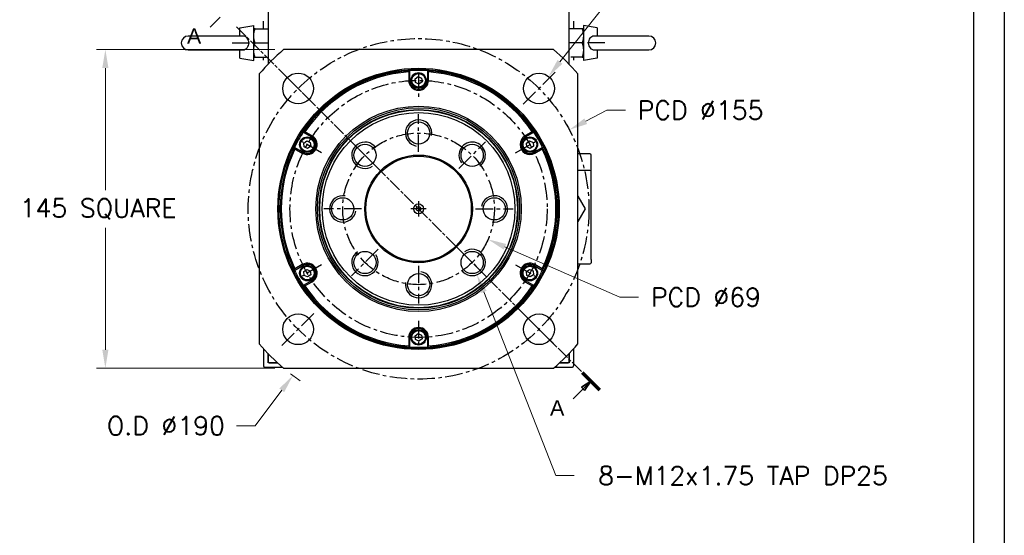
# Model space of a CAD drawing. Extents: x 15486 to 17171, y 5388 to 6587.
# Tile 7 of 22: x 16720 to 17168, y 5707 to 5941. Entities that reach past the tile are written whole.
import ezdxf

# ---------------------------------------------------------------- set-up
doc = ezdxf.new("R2010")
doc.units = 0
doc.header["$LTSCALE"] = 25.4
doc.linetypes.add('CENTER', pattern=[2, 1.25, -0.25, 0.25, -0.25])
doc.linetypes.add('CHAIN', pattern=[0.3543, 0.2362, -0.0295, 0.0591, -0.0295])
doc.layers.get('0').update_dxf_attribs({"linetype": 'CONTINUOUS'})
doc.layers.get('Defpoints').update_dxf_attribs({"linetype": 'CONTINUOUS'})
doc.layers.add('ATA-CENTER', color=133, linetype='CENTER')
for name, color, linetype, lineweight in [('ATA-DIM', 252, 'CONTINUOUS', 25), ('ATA-SECTION', 3, 'CONTINUOUS', 35), ('ATA-Thread', 3, 'CONTINUOUS', 25)]:
    doc.layers.add(name, color=color, linetype=linetype, lineweight=lineweight)
doc.styles.get("Standard").update_dxf_attribs({"font": 'simplex.shx'})
doc.styles.add('주 문자 (ISO)', font='arial.ttf')
doc.dimstyles.new('ata_A1', dxfattribs={"dimtxt": 4.2, "dimasz": 4.2, "dimexe": 2, "dimexo": 2, "dimgap": 2, "dimtad": 0, "dimtih": 1, "dimtoh": 1, "dimdec": 6, "dimdsep": 46, "dimtxsty": 'Standard', "dimcen": 0, "dimclrd": 252, "dimclre": 252, "dimclrt": 4, "dimadec": 6, "dimazin": 2, "dimtfac": 1, "dimtdec": 6, "dimtofl": 0, "dimtmove": 0, "dimatfit": 3, "dimfxl": 0, "dimtolj": 1, "dimtzin": 0, "dimlwd": 0, "dimlwe": 0, "dimarcsym": 0})

# ---------------------------------------------------------------- blocks, each defined once
blk = doc.blocks.new('*D9318')
at = {"layer": 'ATA-DIM', "color": 252, "lineweight": 0}
for p, q in [((16994.71, 5958.81), (16965.6, 5921.99)), ((17003.13, 5958.81), (16994.71, 5958.81))]:
    blk.add_line(p, q, dxfattribs=at)
at = {"layer": 'ATA-DIM', "color": 252}
blk.add_solid([(16964.5, 5922.86), (16966.7, 5921.12), (16960.39, 5915.4)], dxfattribs=at)
at = {"layer": 'Defpoints', "color": 0}
for p in [(16960.39, 5915.4), (16951.71, 5904.42)]:
    blk.add_point(p, dxfattribs=at)
at = {"layer": 'ATA-DIM', "color": 4, "insert": (17046.11, 5958.81), "char_height": 8.4, "attachment_point": 5}
blk.add_mtext('4-%%c14 THRU', dxfattribs=at)
blk = doc.blocks.new('*D9321')
at = {"layer": 'ATA-DIM', "color": 252, "lineweight": 0}
for p, q in [((16963.67, 5733.71), (16930.9, 5817.31)), ((16972.08, 5733.71), (16963.67, 5733.71))]:
    blk.add_line(p, q, dxfattribs=at)
at = {"layer": 'ATA-DIM', "color": 252}
blk.add_solid([(16932.2, 5817.82), (16929.6, 5816.79), (16927.83, 5825.13)], dxfattribs=at)
at = {"layer": 'Defpoints', "color": 0}
for p in [(16923.46, 5836.3), (16927.83, 5825.13)]:
    blk.add_point(p, dxfattribs=at)
at = {"layer": 'ATA-DIM', "color": 4, "insert": (17048.87, 5733.71), "char_height": 8.4, "attachment_point": 5}
blk.add_mtext('8-M12x1.75 TAP DP25', dxfattribs=at)
blk = doc.blocks.new('*D9324')
at = {"layer": 'ATA-DIM', "color": 252, "lineweight": 0}
for p, q in [((16835.86, 5927.61), (16754.73, 5927.61)), ((16758.73, 5919.21), (16758.73, 5863.69)), ((16758.73, 5791.01), (16758.73, 5846.53)), ((16835.86, 5782.61), (16754.73, 5782.61))]:
    blk.add_line(p, q, dxfattribs=at)
at = {"layer": 'ATA-DIM', "color": 252}
for points in [[(16760.13, 5919.21), (16757.33, 5919.21), (16758.73, 5927.61)], [(16757.33, 5791.01), (16760.13, 5791.01), (16758.73, 5782.61)]]:
    blk.add_solid(points, dxfattribs=at)
at = {"layer": 'Defpoints', "color": 0}
for p in [(16839.86, 5927.61), (16758.73, 5782.61), (16839.86, 5782.61)]:
    blk.add_point(p, dxfattribs=at)
at = {"layer": 'ATA-DIM', "color": 4, "insert": (16719.76, 5859.69), "char_height": 8.4, "attachment_point": 1}
blk.add_mtext('\\A1;145 SQUARE', dxfattribs=at)
blk = doc.blocks.new('*D9322')
at = {"layer": 'ATA-DIM', "color": 252, "lineweight": 0}
for p, q in [((16826.87, 5756.43), (16839.01, 5772.54)), ((16818.45, 5756.43), (16826.87, 5756.43))]:
    blk.add_line(p, q, dxfattribs=at)
blk.add_arc((16901.25, 5855.11), 95, 232.156, 235.4049, dxfattribs=at)
at = {"layer": 'ATA-DIM', "color": 252}
blk.add_solid([(16840.13, 5771.69), (16837.89, 5773.38), (16844.07, 5779.24)], dxfattribs=at)
at = {"layer": 'Defpoints', "color": 0}
for p in [(16901.25, 5855.11), (16844.07, 5779.24)]:
    blk.add_point(p, dxfattribs=at)
at = {"layer": 'ATA-DIM', "color": 4, "insert": (16786.27, 5756.43), "char_height": 8.4, "attachment_point": 5}
blk.add_mtext('O.D %%C190', dxfattribs=at)
blk = doc.blocks.new('*D9323')
at = {"layer": 'ATA-DIM', "color": 252, "lineweight": 0}
for p, q in [((16986.97, 5900.04), (16977.33, 5894.99)), ((16995.37, 5900.04), (16986.97, 5900.04))]:
    blk.add_line(p, q, dxfattribs=at)
at = {"layer": 'ATA-DIM', "color": 252}
blk.add_solid([(16976.68, 5896.23), (16977.98, 5893.75), (16969.89, 5891.09)], dxfattribs=at)
at = {"layer": 'Defpoints', "color": 0}
for p in [(16969.89, 5891.09), (16832.61, 5819.13)]:
    blk.add_point(p, dxfattribs=at)
at = {"layer": 'ATA-DIM', "color": 4, "insert": (17029.57, 5900.04), "char_height": 8.4, "attachment_point": 5}
blk.add_mtext('PCD %%c155', dxfattribs=at)
blk = doc.blocks.new('*D9320')
at = {"layer": 'ATA-DIM', "color": 252, "lineweight": 0}
for p, q in [((16992.81, 5814.93), (16940.53, 5837.87)), ((17001.26, 5814.93), (16992.81, 5814.93))]:
    blk.add_line(p, q, dxfattribs=at)
at = {"layer": 'ATA-DIM', "color": 252}
blk.add_solid([(16941.1, 5839.15), (16939.97, 5836.59), (16932.84, 5841.24)], dxfattribs=at)
at = {"layer": 'Defpoints', "color": 0}
for p in [(16869.66, 5868.97), (16932.84, 5841.24)]:
    blk.add_point(p, dxfattribs=at)
at = {"layer": 'ATA-DIM', "color": 4, "insert": (17032.01, 5814.93), "char_height": 8.4, "attachment_point": 5}
blk.add_mtext('PCD %%c69', dxfattribs=at)
blk = doc.blocks.new('ata-Border-A1-002')
at = {"color": 253, "ltscale": 0.5}
blk.add_line((841, 594), (841, 0), dxfattribs=at)
blk.add_line((834, 585), (834, 9))

msp = doc.modelspace()

# ---------------------------------------------------------------- linework, layer by layer
for p, q in [((16832.7499821, 6067.6073375), (16832.7499821, 5920.9309655)), ((16969.7499821, 5920.9309655), (16969.7499821, 6067.6073375)), ((16819.9499821, 5937.4964775), (16826.2499821, 5938.6073375)), ((16819.9499821, 5933.7573375), (16819.9499821, 5937.4964775)), ((16826.2499821, 5922.6073375), (16826.2499821, 5938.6073375)), ((16826.8305387, 5937.1073375), (16832.7499821, 5937.1073375)), ((16830.7499821, 5937.1073375), (16830.7499821, 5940.6073375)), ((16975.6694255, 5937.1073375), (16969.7499821, 5937.1073375)), ((16971.7499821, 5940.6073375), (16971.7499821, 5937.1073375)), ((16976.2499821, 5938.6073375), (16976.2499821, 5922.6073375)), ((16982.5499821, 5937.4964775), (16976.2499821, 5938.6073375)), ((16982.5499821, 5937.4964775), (16982.5499821, 5933.7573375)), ((16821.1117301, 5933.7573375), (16796.4499821, 5933.7573375)), ((17006.0499821, 5933.7573375), (16981.3882342, 5933.7573375)), ((16796.4499821, 5927.4573375), (16821.1117301, 5927.4573375)), ((16819.9499821, 5923.7181975), (16819.9499821, 5927.4573375)), ((16826.8305387, 5930.6073375), (16832.7499821, 5930.6073375)), ((16962.6401279, 5927.6073375), (16839.8598363, 5927.6073375)), ((16975.6694255, 5930.6073375), (16969.7499821, 5930.6073375)), ((16981.3882342, 5927.4573375), (17006.0499821, 5927.4573375)), ((16982.5499821, 5927.4573375), (16982.5499821, 5923.7181975)), ((16819.9499821, 5923.7181975), (16826.2499821, 5922.6073375)), ((16826.8305387, 5924.1073375), (16831.9679498, 5924.1073375)), ((16830.7499821, 5922.7842564), (16830.7499821, 5924.1073375)), ((16975.6694255, 5924.1073375), (16970.5320144, 5924.1073375)), ((16971.7499821, 5924.1073375), (16971.7499821, 5922.7842564)), ((16982.5499821, 5923.7181975), (16976.2499821, 5922.6073375)), ((16828.7499821, 5916.4974833), (16828.7499821, 5793.7171917)), ((16896.7499821, 5917.445127), (16896.7499821, 5913.6073375)), ((16897.2499821, 5913.6073375), (16897.2499821, 5917.9802251)), ((16899.673596, 5914.3249771), (16901.0832832, 5915.3313478)), ((16899.8402949, 5912.6009668), (16899.673596, 5914.3249771)), ((16901.0832832, 5915.3313478), (16902.6596694, 5914.6137082)), ((16902.6596694, 5914.6137082), (16902.8263683, 5912.8896979)), ((16905.2499821, 5917.9802251), (16905.2499821, 5913.6073375)), ((16905.7499821, 5913.6073375), (16905.7499821, 5917.445127)), ((16973.7499821, 5793.7171917), (16973.7499821, 5916.4974833)), ((16897.2499821, 5913.6073375), (16896.7499821, 5913.6073375)), ((16901.4166811, 5911.8833272), (16899.8402949, 5912.6009668)), ((16902.8263683, 5912.8896979), (16901.4166811, 5911.8833272)), ((16905.2499821, 5913.6073375), (16905.7499821, 5913.6073375)), ((16848.8004642, 5890.0078829), (16852.587496, 5887.8214391)), ((16852.837496, 5888.2544518), (16849.5138728, 5890.1733466)), ((16852.587496, 5887.8214391), (16852.837496, 5888.2544518)), ((16952.9860915, 5890.1733466), (16949.6624683, 5888.2544518)), ((16949.9124683, 5887.8214391), (16949.6624683, 5888.2544518)), ((16949.9124683, 5887.8214391), (16953.6995, 5890.0078829)), ((16848.587496, 5880.8932359), (16844.8004642, 5883.0796797)), ((16849.0111098, 5885.0749771), (16850.4207971, 5886.0813478)), ((16849.1778088, 5883.3509668), (16849.0111098, 5885.0749771)), ((16850.754195, 5882.6333272), (16849.1778088, 5883.3509668)), ((16850.4207971, 5886.0813478), (16851.9971832, 5885.3637082)), ((16852.1638822, 5883.6396979), (16850.754195, 5882.6333272)), ((16851.9971832, 5885.3637082), (16852.1638822, 5883.6396979)), ((16950.3360821, 5885.0749771), (16951.7457693, 5886.0813478)), ((16950.502781, 5883.3509668), (16950.3360821, 5885.0749771)), ((16952.0791672, 5882.6333272), (16950.502781, 5883.3509668)), ((16951.7457693, 5886.0813478), (16953.3221555, 5885.3637082)), ((16953.4888544, 5883.6396979), (16952.0791672, 5882.6333272)), ((16953.3221555, 5885.3637082), (16953.4888544, 5883.6396979)), ((16957.6995, 5883.0796797), (16953.9124683, 5880.8932359)), ((16845.0138728, 5882.3791179), (16848.337496, 5880.4602232)), ((16848.587496, 5880.8932359), (16848.337496, 5880.4602232)), ((16953.9124683, 5880.8932359), (16954.1624683, 5880.4602232)), ((16954.1624683, 5880.4602232), (16957.4860915, 5882.3791179)), ((16979.2499821, 5880.1073375), (16973.7499821, 5880.1073375)), ((16979.7499821, 5874.6073375), (16979.7499821, 5879.6073375)), ((16979.7499821, 5872.1073375), (16979.7499821, 5874.6073375)), ((16979.2499821, 5872.6073375), (16973.7499821, 5872.6073375)), ((16979.7499821, 5832.1073375), (16979.7499821, 5872.1073375)), ((16973.7499407, 5860.8490791), (16977.0649367, 5855.1073375)), ((16977.0649367, 5855.1073375), (16973.7499407, 5849.3655959)), ((16844.8004642, 5827.1349953), (16848.587496, 5829.3214391)), ((16848.337496, 5829.7544518), (16845.0138728, 5827.8355571)), ((16848.587496, 5829.3214391), (16848.337496, 5829.7544518)), ((16953.9124683, 5829.3214391), (16954.1624683, 5829.7544518)), ((16953.9124683, 5829.3214391), (16957.6995, 5827.1349953)), ((16957.4860915, 5827.8355571), (16954.1624683, 5829.7544518)), ((16973.7499821, 5830.1073375), (16979.2499821, 5830.1073375)), ((16979.7499821, 5832.1073375), (16979.7499821, 5830.6073375)), ((16849.0111098, 5826.5749771), (16850.4207971, 5827.5813478)), ((16849.1778088, 5824.8509668), (16849.0111098, 5826.5749771)), ((16850.754195, 5824.1333272), (16849.1778088, 5824.8509668)), ((16850.4207971, 5827.5813478), (16851.9971832, 5826.8637082)), ((16852.1638822, 5825.1396979), (16850.754195, 5824.1333272)), ((16851.9971832, 5826.8637082), (16852.1638822, 5825.1396979)), ((16950.3360821, 5826.5749771), (16951.7457693, 5827.5813478)), ((16950.502781, 5824.8509668), (16950.3360821, 5826.5749771)), ((16952.0791672, 5824.1333272), (16950.502781, 5824.8509668)), ((16951.7457693, 5827.5813478), (16953.3221555, 5826.8637082)), ((16953.4888544, 5825.1396979), (16952.0791672, 5824.1333272)), ((16953.3221555, 5826.8637082), (16953.4888544, 5825.1396979)), ((16852.587496, 5822.3932359), (16848.8004642, 5820.2067921)), ((16849.5138728, 5820.0413284), (16852.837496, 5821.9602232)), ((16852.587496, 5822.3932359), (16852.837496, 5821.9602232)), ((16949.9124683, 5822.3932359), (16949.6624683, 5821.9602232)), ((16949.6624683, 5821.9602232), (16952.9860915, 5820.0413284)), ((16953.6995, 5820.2067921), (16949.9124683, 5822.3932359)), ((16899.673596, 5797.3249771), (16901.0832832, 5798.3313478)), ((16899.8402949, 5795.6009668), (16899.673596, 5797.3249771)), ((16901.0832832, 5798.3313478), (16902.6596694, 5797.6137082)), ((16902.6596694, 5797.6137082), (16902.8263683, 5795.8896979)), ((16897.2499821, 5796.6073375), (16896.7499821, 5796.6073375)), ((16896.7499821, 5796.6073375), (16896.7499821, 5792.769548)), ((16897.2499821, 5792.2344499), (16897.2499821, 5796.6073375)), ((16901.4166811, 5794.8833272), (16899.8402949, 5795.6009668)), ((16902.8263683, 5795.8896979), (16901.4166811, 5794.8833272)), ((16905.2499821, 5796.6073375), (16905.7499821, 5796.6073375)), ((16905.2499821, 5796.6073375), (16905.2499821, 5792.2344499)), ((16905.7499821, 5792.769548), (16905.7499821, 5796.6073375)), ((16830.7499821, 5791.4304186), (16830.7499821, 5783.6073375)), ((16832.7499821, 5789.2837095), (16832.7499821, 5785.6073375)), ((16832.7499821, 5785.1073375), (16832.7499821, 5789.2837095)), ((16969.7499821, 5785.6073375), (16969.7499821, 5789.2837095)), ((16969.7499821, 5789.2837095), (16969.7499821, 5785.1073375)), ((16971.7499821, 5791.4304186), (16971.7499821, 5783.6073375)), ((16833.2499821, 5785.1073375), (16832.7499821, 5785.6073375)), ((16837.0238192, 5785.1073375), (16832.7499821, 5785.1073375)), ((16833.2499821, 5785.1073375), (16837.0238192, 5785.1073375)), ((16965.476145, 5785.1073375), (16969.2499821, 5785.1073375)), ((16969.7499821, 5785.1073375), (16965.476145, 5785.1073375)), ((16969.7499821, 5785.6073375), (16969.2499821, 5785.1073375)), ((16831.2499821, 5783.1073375), (16839.2741804, 5783.1073375)), ((16839.8598363, 5782.6073375), (16962.6401279, 5782.6073375)), ((16963.2257839, 5783.1073375), (16971.2499821, 5783.1073375))]:
    msp.add_line(p, q)
for centre, radius in [((16901.2499821, 5855.1073375), 64), ((16901.2499821, 5855.1073375), 63.5), ((16846.4492066, 5909.908113), 7), ((16901.2499821, 5913.6073375), 3.5), ((16901.2499821, 5913.6073375), 3.1), ((16956.0507577, 5909.908113), 7), ((16901.2499821, 5855.1073375), 46.75), ((16901.2499821, 5855.1073375), 46.000379), ((16901.2499821, 5855.1073375), 45.2), ((16901.2499821, 5855.1073375), 45), ((16901.2499821, 5855.1073375), 43.8452995), ((16901.2499821, 5889.6073375), 5.0527847), ((16850.587496, 5884.3573375), 3.5), ((16850.587496, 5884.3573375), 3.1), ((16951.9124683, 5884.3573375), 3.5), ((16951.9124683, 5884.3573375), 3.1), ((16876.8547982, 5879.5025215), 5.0527847), ((16925.6451661, 5879.5025215), 5.0527847), ((16901.2499821, 5855.1073375), 24.5), ((16901.2499821, 5855.1073375), 24), ((16866.7499821, 5855.1073375), 5.0527847), ((16935.7499821, 5855.1073375), 5.0527847), ((16901.2499821, 5855.1073375), 2.25), ((16901.2499821, 5855.1073375), 1), ((16876.8547982, 5830.7121535), 5.0527847), ((16925.6451661, 5830.7121535), 5.0527847), ((16850.587496, 5825.8573375), 3.5), ((16850.587496, 5825.8573375), 3.1), ((16951.9124683, 5825.8573375), 3.5), ((16951.9124683, 5825.8573375), 3.1), ((16901.2499821, 5820.6073375), 5.0527847), ((16846.4492066, 5800.306562), 7), ((16956.0507577, 5800.306562), 7), ((16901.2499821, 5796.6073375), 3.5), ((16901.2499821, 5796.6073375), 3.1)]:
    msp.add_circle(centre, radius)
for centre, radius, start, end in [((16796.4499821, 5930.6073375), 3.15, 90, 270), ((17006.0499821, 5930.6073375), 3.15, 270, 90), ((16901.2499821, 5855.1073375), 95, 130.256612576, 139.743387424), ((16901.2499821, 5855.1073375), 95, 40.256612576, 49.743387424), ((16901.2499821, 5855.1073375), 63, 93.640275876, 146.359724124), ((16901.2499821, 5855.1073375), 62.5, 94.128868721, 145.871131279), ((16901.2499821, 5855.1073375), 63, 86.359724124, 93.640275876), ((16901.2499821, 5855.1073375), 63, 33.640275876, 86.359724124), ((16901.2499821, 5855.1073375), 62.5, 34.128868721, 85.871131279), ((16901.2499821, 5913.6073375), 4.5, 180, 0), ((16901.2499821, 5913.6073375), 4, 180, 0), ((16901.2499821, 5855.1073375), 63, 146.359724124, 153.640275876), ((16850.587496, 5884.3573375), 4.5, 240, 60), ((16850.587496, 5884.3573375), 4, 240, 60), ((16951.9124683, 5884.3573375), 4.5, 120, 300), ((16951.9124683, 5884.3573375), 4, 120, 300), ((16901.2499821, 5855.1073375), 63, 26.359724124, 33.640275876), ((16901.2499821, 5855.1073375), 63, 153.640275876, 206.359724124), ((16901.2499821, 5855.1073375), 63, 333.640275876, 26.359724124), ((16901.2499821, 5855.1073375), 62.5, 154.128868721, 205.871131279), ((16901.2499821, 5855.1073375), 62.5, 334.128868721, 25.871131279), ((16979.2499821, 5879.6073375), 0.5, 0, 90), ((16979.2499821, 5872.1073375), 0.5, 0, 90), ((16850.587496, 5825.8573375), 4.5, 300, 120), ((16850.587496, 5825.8573375), 4, 300, 120), ((16951.9124683, 5825.8573375), 4.5, 60, 240), ((16951.9124683, 5825.8573375), 4, 60, 240), ((16979.2499821, 5830.6073375), 0.5, 270, 0), ((16901.2499821, 5855.1073375), 63, 206.359724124, 213.640275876), ((16901.2499821, 5855.1073375), 63, 326.359724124, 333.640275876), ((16901.2499821, 5855.1073375), 63, 213.640275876, 266.359724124), ((16901.2499821, 5855.1073375), 62.5, 214.128868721, 265.871131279), ((16901.2499821, 5855.1073375), 63, 273.640275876, 326.359724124), ((16901.2499821, 5855.1073375), 62.5, 274.128868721, 325.871131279), ((16901.2499821, 5796.6073375), 4.5, 0, 180), ((16901.2499821, 5796.6073375), 4, 0, 180), ((16901.2499821, 5855.1073375), 95, 220.256612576, 229.743387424), ((16901.2499821, 5855.1073375), 95, 310.256612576, 319.743387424), ((16901.2499821, 5855.1073375), 63, 266.359724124, 273.640275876), ((16831.2499821, 5783.6073375), 0.5, 180, 270), ((16971.2499821, 5783.6073375), 0.5, 270, 0)]:
    msp.add_arc(centre, radius, start, end)
for points, weights in [([(16826.8305387, 5937.1073375), (16826.2499821, 5937.1073375), (16826.2499821, 5937.1073375)], [1.01001874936, 1.04314139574, 1]), ([(16826.2499821, 5933.8573375), (16826.2499821, 5935.3656677), (16826.8305387, 5937.1073375)], [1, 1.04314139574, 1.01001874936]), ([(16976.2499821, 5937.1073375), (16976.2499821, 5937.1073375), (16975.6694255, 5937.1073375)], [1, 1.04314139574, 1.01001874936]), ([(16975.6694255, 5937.1073375), (16976.2499821, 5935.3656677), (16976.2499821, 5933.8573375)], [1.01001874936, 1.04314139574, 1]), ([(16826.8305387, 5930.6073375), (16826.2499821, 5932.3490073), (16826.2499821, 5933.8573375)], [1.01001874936, 1.04314139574, 1]), ([(16976.2499821, 5933.8573375), (16976.2499821, 5932.3490073), (16975.6694255, 5930.6073375)], [1, 1.04314139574, 1.01001874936]), ([(16826.2499821, 5927.3573375), (16826.2499821, 5928.8656677), (16826.8305387, 5930.6073375)], [1, 1.04314139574, 1.01001874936]), ([(16826.8305387, 5924.1073375), (16826.2499821, 5925.8490073), (16826.2499821, 5927.3573375)], [1.01001874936, 1.04314139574, 1]), ([(16975.6694255, 5930.6073375), (16976.2499821, 5928.8656677), (16976.2499821, 5927.3573375)], [1.01001874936, 1.04314139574, 1]), ([(16976.2499821, 5927.3573375), (16976.2499821, 5925.8490073), (16975.6694255, 5924.1073375)], [1, 1.04314139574, 1.01001874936]), ([(16826.2499821, 5924.1073375), (16826.2499821, 5924.1073375), (16826.8305387, 5924.1073375)], [1, 1.04314139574, 1.01001874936]), ([(16975.6694255, 5924.1073375), (16976.2499821, 5924.1073375), (16976.2499821, 5924.1073375)], [1.01001874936, 1.04314139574, 1])]:
    msp.add_rational_spline(points, weights, degree=2)
for points in [[(16821.1117257, 5927.4573257), (16821.194833, 5927.4573291), (16821.2777018, 5927.460434), (16821.7350632, 5927.4955519), (16822.0891477, 5927.5898494), (16822.7547063, 5927.9222073), (16823.0506273, 5928.1621657), (16823.5377844, 5928.7584035), (16823.7232614, 5929.1097048), (16823.9673436, 5929.8746425), (16824.0243886, 5930.2803924), (16824.0068258, 5931.098734), (16823.9315798, 5931.5028142), (16823.6535472, 5932.2474106), (16823.4552656, 5932.5818427), (16822.9577022, 5933.1318267), (16822.6678927, 5933.3470197), (16822.0010615, 5933.6544152), (16821.6343017, 5933.7384767), (16821.2028192, 5933.7564066), (16821.1572855, 5933.7573447), (16821.1117228, 5933.7573545)], [(16981.3882385, 5933.7573493), (16981.3051313, 5933.7573459), (16981.2222625, 5933.754241), (16980.764901, 5933.7191231), (16980.4108165, 5933.6248256), (16979.745258, 5933.2924676), (16979.449337, 5933.0525093), (16978.9621799, 5932.4562715), (16978.7767029, 5932.1049702), (16978.5326207, 5931.3400325), (16978.4755757, 5930.9342826), (16978.4931385, 5930.115941), (16978.5683845, 5929.7118608), (16978.8464171, 5928.9672644), (16979.0446986, 5928.6328323), (16979.5422621, 5928.0828483), (16979.8320715, 5927.8676553), (16980.4989028, 5927.5602598), (16980.8656626, 5927.4761983), (16981.2971451, 5927.4582684), (16981.3426788, 5927.4573303), (16981.3882414, 5927.4573205)]]:
    msp.add_open_spline(points, degree=3, knots=[-1.1220648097, -1.1220648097, -1.1220648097, -1.1220648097, -1.0965690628, -1.0965690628, -0.9807252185, -0.9807252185, -0.8586322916, -0.8586322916, -0.7353053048, -0.7353053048, -0.6127162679, -0.6127162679, -0.4893775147, -0.4893775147, -0.3679615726, -0.3679615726, -0.2521654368, -0.2521654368, -0.1335841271, -0.1335841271, -0.1196121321, -0.1196121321, -0.1196121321, -0.1196121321])
for points in [[(16897.2499821, 5917.9802251), (16897.0830583, 5917.8023441), (16896.9163872, 5917.6239774), (16896.7499821, 5917.445127)], [(16905.2499821, 5917.9802251), (16905.4169059, 5917.8023441), (16905.5835771, 5917.6239774), (16905.7499821, 5917.445127)], [(16848.8004642, 5890.0078829), (16849.0379756, 5890.0635027), (16849.2757813, 5890.1186608), (16849.5138728, 5890.1733466)], [(16952.9860915, 5890.1733466), (16953.224183, 5890.1186608), (16953.4619887, 5890.0635027), (16953.6995, 5890.0078829)], [(16845.0138728, 5882.3791179), (16844.9421863, 5882.6126542), (16844.8710518, 5882.846179), (16844.8004642, 5883.0796797)], [(16957.6995, 5883.0796797), (16957.6289124, 5882.846179), (16957.5577779, 5882.6126542), (16957.4860915, 5882.3791179)], [(16844.8004642, 5827.1349953), (16844.8710518, 5827.368496), (16844.9421863, 5827.6020208), (16845.0138728, 5827.8355571)], [(16957.4860915, 5827.8355571), (16957.5577779, 5827.6020208), (16957.6289124, 5827.368496), (16957.6995, 5827.1349953)], [(16849.5138728, 5820.0413284), (16849.2757813, 5820.0960142), (16849.0379756, 5820.1511723), (16848.8004642, 5820.2067921)], [(16953.6995, 5820.2067921), (16953.4619887, 5820.1511723), (16953.224183, 5820.0960142), (16952.9860915, 5820.0413284)], [(16897.2499821, 5792.2344499), (16897.0830583, 5792.4123309), (16896.9163872, 5792.5906976), (16896.7499821, 5792.769548)], [(16905.7499821, 5792.769548), (16905.5835771, 5792.5906976), (16905.4169059, 5792.4123309), (16905.2499821, 5792.2344499)]]:
    msp.add_open_spline(points, degree=3)
at = {"layer": 'ATA-CENTER', "ltscale": 0.25}
for p, q in [((16816.4499821, 5930.6073375), (16829.7499821, 5930.6073375)), ((16986.0499821, 5930.6073375), (16972.7499821, 5930.6073375)), ((16853.8738278, 5902.4834918), (16839.0245854, 5917.3327342)), ((16901.2499821, 5917.1073375), (16901.2499821, 5906.1073375)), ((16963.4753789, 5917.3327342), (16948.6261365, 5902.4834918)), ((16901.2499821, 5881.0543375), (16901.2499821, 5898.1603375)), ((16857.0826865, 5880.6073375), (16847.5564071, 5886.1073375)), ((16882.9026825, 5873.4546372), (16870.8069139, 5885.5504057)), ((16919.5972818, 5873.4546372), (16931.6930504, 5885.5504057)), ((16945.4172777, 5880.6073375), (16954.9435572, 5886.1073375)), ((16901.2499821, 5858.6073375), (16901.2499821, 5851.6073375)), ((16875.3029821, 5855.1073375), (16858.1969821, 5855.1073375)), ((16904.7499821, 5855.1073375), (16897.7499821, 5855.1073375)), ((16927.1969821, 5855.1073375), (16944.3029821, 5855.1073375)), ((16882.9026825, 5836.7600378), (16870.8069139, 5824.6642692)), ((16919.5972818, 5836.7600378), (16931.6930504, 5824.6642692)), ((16857.0826865, 5829.6073375), (16847.5564071, 5824.1073375)), ((16901.2499821, 5829.1603375), (16901.2499821, 5812.0543375)), ((16945.4172777, 5829.6073375), (16954.9435572, 5824.1073375)), ((16839.0245854, 5792.8819408), (16853.8738278, 5807.7311832)), ((16963.4753789, 5792.8819408), (16948.6261365, 5807.7311832)), ((16901.2499821, 5804.1073375), (16901.2499821, 5793.1073375))]:
    msp.add_line(p, q, dxfattribs=at)
for radius in [77.5, 58.5, 34.5]:
    msp.add_circle((16901.2499821, 5855.1073375), radius, dxfattribs=at)
at = {"layer": 'ATA-SECTION', "linetype": 'Continuous'}
for p, q in [((16806.354347, 5937.8360628), (16810.902268, 5942.3839838)), ((16979.6293781, 5776.7279415), (16975.3867375, 5773.8995144)), ((16976.0938442, 5773.1924076), (16979.6293781, 5776.7279415)), ((16976.800951, 5772.4853008), (16979.6293781, 5776.7279415)), ((16971.5459233, 5768.6444866), (16976.0938442, 5773.1924076)), ((16975.3867375, 5773.8995144), (16976.800951, 5772.4853008))]:
    msp.add_line(p, q, dxfattribs=at)
at = {"layer": 'ATA-SECTION', "linetype": 'CHAIN'}
msp.add_line((16818.3547194, 5938.0026002), (16975.7124606, 5780.644859), dxfattribs=at)
at = {"layer": 'ATA-SECTION', "linetype": 'Continuous', "lineweight": 70}
msp.add_line((16975.7124606, 5780.644859), (16983.5462957, 5772.811024), dxfattribs=at)
at = {"layer": 'ATA-SECTION', "linetype": 'Continuous', "flags": 128}
msp.add_lwpolyline([(16976.8009513, 5772.485308), (16979.6293777, 5776.727938), (16975.3867381, 5773.8995117), (16976.8009513, 5772.485308)], dxfattribs=at)
at = {"layer": 'ATA-SECTION'}
msp.add_solid([(16976.8009513, 5772.485308), (16979.6293777, 5776.727938), (16975.3867381, 5773.8995117), (16976.8009513, 5772.485308)], dxfattribs=at)
at = {"layer": 'ATA-Thread'}
for centre, start, end in [((16901.2499821, 5889.6073375), 350, 260), ((16876.8547982, 5879.5025215), 35, 305), ((16925.6451661, 5879.5025215), 305, 215), ((16866.7499821, 5855.1073375), 80, 350), ((16935.7499821, 5855.1073375), 260, 170), ((16876.8547982, 5830.7121535), 125, 35), ((16925.6451661, 5830.7121535), 215, 125), ((16901.2499821, 5820.6073375), 170, 80)]:
    msp.add_arc(centre, 6, start, end, dxfattribs=at)

# ---------------------------------------------------------------- block references
at = {"xscale": 2, "yscale": 2, "zscale": 2}
msp.add_blockref('ata-Border-A1-002', (15485.7691648, 5398.5017269), dxfattribs=at)

# ---------------------------------------------------------------- texts
at = {"layer": 'ATA-SECTION', "char_height": 6.9999999, "attachment_point": 7, "style": '주 문자 (ISO)'}
for insert in [(16795.8625631, 5930.2199677), (16961.0541394, 5761.0283915)]:
    msp.add_mtext('A', dxfattribs=dict(at, insert=insert))

# ---------------------------------------------------------------- dimensions: what is measured, and where the dimension line sits
at = {"layer": 'ATA-DIM'}
for p1, p2, text, override, picture, middle in [((16951.709478, 5904.4169118), (16960.3920373, 5915.3993143), '4-<> THRU', {"dimscale": 2, "dimtp": 0.1, "dimtm": 0.1, "dimtfac": 0.71, "dimtdec": 3, "dimtolj": 0, "dimtzin": 8}, '*D9318', (17046.1094841, 5958.8067933)), ((16832.6091569, 5819.1255767), (16969.8908074, 5891.0890983), 'PCD <>', {"dimscale": 2, "dimtp": 0.1, "dimtm": 0.1, "dimtfac": 0.71, "dimtdec": 3, "dimtolj": 0, "dimtzin": 8}, '*D9323', (17029.5726469, 5900.0434584)), ((16869.658012, 5868.9708659), (16932.8419523, 5841.2438091), 'PCD <>', {"dimscale": 2, "dimtol": 0, "dimlim": 0, "dimtp": 0.1, "dimtm": 0.1, "dimtfac": 0.71, "dimtdec": 3, "dimtolj": 0, "dimtzin": 8}, '*D9320', (17032.0122624, 5814.926992)), ((16923.4555203, 5836.2983375), (16927.8348119, 5825.1259696), '8-M12x1.75 TAP DP25', {"dimscale": 2, "dimtp": 0.1, "dimtm": 0.1, "dimtfac": 0.71, "dimtdec": 3, "dimtolj": 0, "dimtzin": 8}, '*D9321', (17048.8673481, 5733.7106652))]:
    dim = msp.add_diameter_dim_2p(p1=p1, p2=p2, text=text, dimstyle='ata_A1', override=override, dxfattribs=at)
    dim.commit()
    dim.dimension.update_dxf_attribs({"geometry": picture, "text_midpoint": middle, "dimtype": 163})
dim = msp.add_linear_dim(base=(16758.7330223, 5782.6073375), p1=(16839.8598363, 5927.6073375), p2=(16839.8598363, 5782.6073375), angle=90, text='<> SQUARE', dimstyle='ata_A1', override={"dimscale": 2, "dimtol": 0, "dimlim": 0, "dimtp": 0, "dimtm": 0, "dimtfac": 0.571429, "dimtdec": 2, "dimtolj": 1, "dimtzin": 0}, dxfattribs=at)
dim.commit()
dim.dimension.update_dxf_attribs({"geometry": '*D9324', "text_midpoint": (16758.7330223, 5855.1073375), "dimtype": 160})
dim = msp.add_radius_dim(center=(16901.2499821, 5855.1073375), mpoint=(16844.0673784, 5779.2446337), text='O.D %%C190', dimstyle='ata_A1', override={"dimscale": 2, "dimtol": 0, "dimlim": 0, "dimtp": 0.1, "dimtm": 0.1, "dimtfac": 0.71, "dimtdec": 3, "dimtolj": 0, "dimtzin": 8}, dxfattribs=at)
dim.commit()
dim.dimension.update_dxf_attribs({"geometry": '*D9322', "text_midpoint": (16786.2711125, 5756.4307858), "dimtype": 164})

doc.saveas('drawing.dxf')
